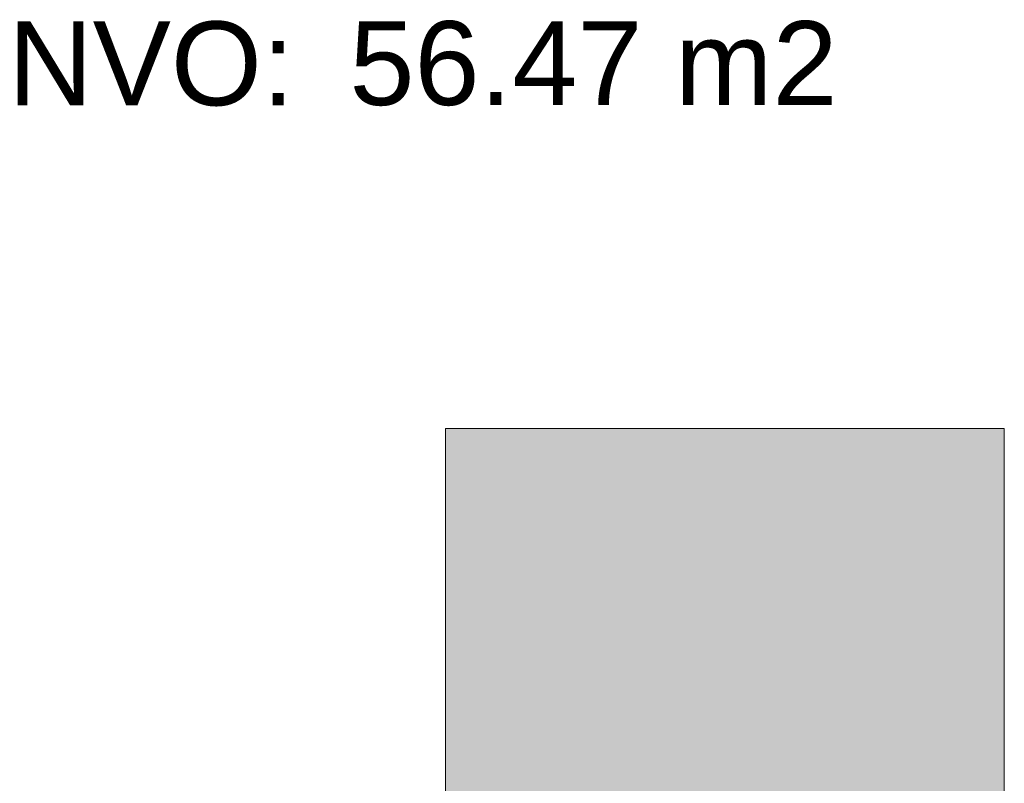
# Model space of a CAD drawing. Header units: millimetres. Extents: x 0 to 118800, y 0 to 84000.
# Tile 34 of 38: x 105342 to 108865, y 8120 to 10852. Entities that reach past the tile are written whole.
import ezdxf

# ---------------------------------------------------------------- set-up
doc = ezdxf.new("R2010")
doc.units = ezdxf.units.MM
doc.layers.add('DVDVB-AL-Logo-Leeuw', color=7, linetype='Continuous', lineweight=0, true_color=0x005a8b)
doc.layers.add('X-L0_C_afwerking', color=7, linetype='Continuous', lineweight=5)
doc.styles.add('DVD_ALG 1.8mm_RE', font='arial.ttf', dxfattribs={"height": 1.8})
doc.styles.add('DVD_ALG 2.5mm_RE', font='arial.ttf', dxfattribs={"height": 2.5})
doc.styles.add('DVD_ALG 3.5mm_BO', font='arialbd.ttf', dxfattribs={"height": 3.5})
doc.styles.add('DVD_ALG 5.0mm_BO', font='arialbd.ttf', dxfattribs={"height": 5})

# ---------------------------------------------------------------- blocks, each defined once
blk = doc.blocks.new('DVDVB_02_--_ A2-Basispl-liggend')
at = {"layer": 'DVDVB-AL-Logo-Leeuw', "true_color": 0x005a8b}
h = blk.add_hatch(color=146, dxfattribs=at)
h.dxf.hatch_style = 1
h.paths.add_polyline_path([(-48.674, 15.941), (-38.677, 15.941), (-38.677, 35.944), (-48.674, 35.944)])
at = {"layer": 'DVDVB-AL-Logo-Leeuw'}
blk.add_lwpolyline([(-48.674, 15.941), (-38.677, 15.941), (-38.677, 35.944), (-48.674, 35.944)], close=True, dxfattribs=at)
blk.add_lwpolyline([(-48.674, 15.941), (-38.677, 15.941), (-38.677, 35.944), (-48.674, 35.944)], close=True, dxfattribs=at)
at = {"color": 7, "linetype": 'Continuous', "lineweight": 0, "style": 'DVD_ALG 1.8mm_RE'}
blk.add_text('NVO:', height=1.5, dxfattribs=at).set_placement((-56.498, 41.727))
at = {"color": 7, "lineweight": 13}
for tag, p, height, style in [('TITEL', (-85, 90.18), 5, 'DVD_ALG 5.0mm_BO'), ('SUBTITEL', (-85, 76.18), 3.2, 'DVD_ALG 3.5mm_BO'), ('BOUWLAAGCODE', (-85, 66.161), 2.5, 'DVD_ALG 2.5mm_RE'), ('BOUWLAAGNAAM', (-70.606, 66.086), 2.5, 'DVD_ALG 2.5mm_RE'), ('GEBOUWCODE', (-85, 62.161), 2.5, 'DVD_ALG 2.5mm_RE'), ('GEBOUWNAAM', (-70.606, 62.086), 2.5, 'DVD_ALG 2.5mm_RE'), ('OBJECTCODE', (-85, 58.161), 2.5, 'DVD_ALG 2.5mm_RE'), ('OBJECTNAAM', (-70.606, 58.086), 2.5, 'DVD_ALG 2.5mm_RE'), ('SCHAAL', (-70.606, 48.191), 2, 'DVD_ALG 1.8mm_RE'), ('DATUM', (-70.608, 45.312), 2, 'DVD_ALG 1.8mm_RE'), ('BVO', (-78.553, 41.727), 1.5, 'DVD_ALG 1.8mm_RE'), ('NVO', (-50.394, 41.732), 1.5, 'DVD_ALG 1.8mm_RE')]:
    blk.add_attdef(tag, p, '', height=height, dxfattribs=dict(at, style=style))

msp = doc.modelspace()

# ---------------------------------------------------------------- block references
at = {"layer": 'X-L0_C_afwerking'}
ref = msp.add_blockref('DVDVB_02_--_ A2-Basispl-liggend', (116600, 2200), dxfattribs=dict(at, xscale=200, yscale=200, zscale=200))
ref.add_attrib('NVO', '56.47 m2', (106521.2, 10546.5), dxfattribs={"layer": '0', "color": 7, "lineweight": 13, "height": 300, "style": 'DVD_ALG 1.8mm_RE'})

doc.saveas('drawing.dxf')
